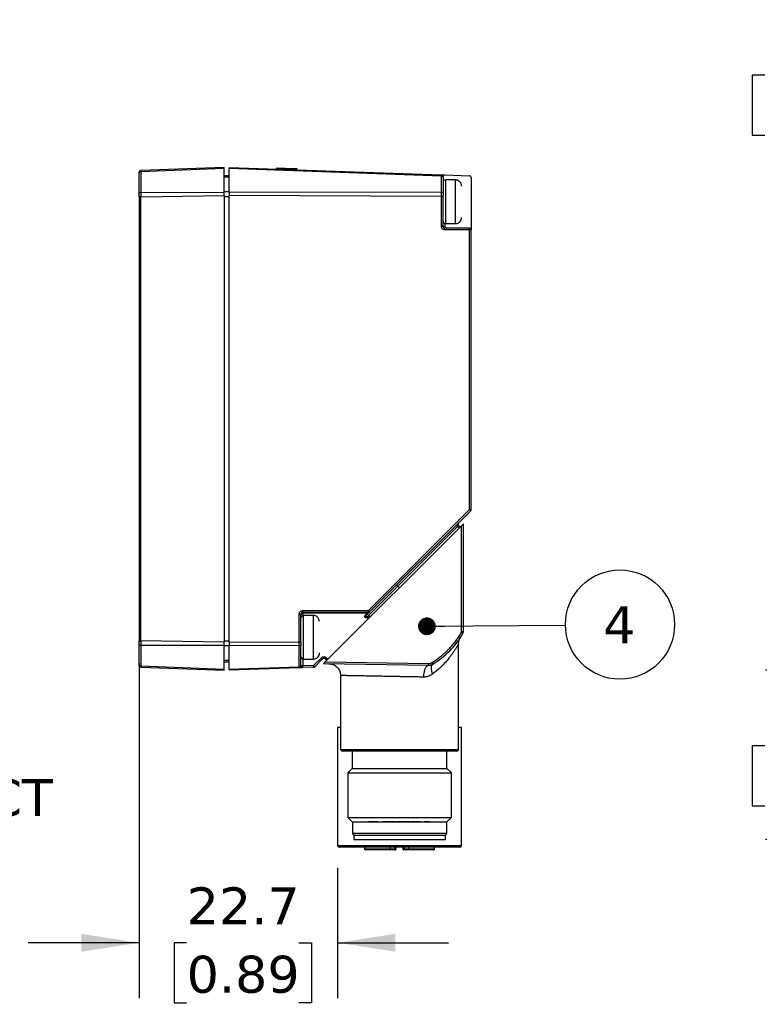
# Model space of a CAD drawing. Header units: millimetres. Extents: x 13 to 546, y 13 to 419.
# Tile 26 of 48: x 294 to 378, y 189 to 301. Entities that reach past the tile are written whole.
import ezdxf

# ---------------------------------------------------------------- set-up
doc = ezdxf.new("R2010")
doc.units = ezdxf.units.MM
doc.header["$LTSCALE"] = 2
doc.linetypes.add('SLD-Solid', pattern=[0])
doc.layers.add('DIMENSIONS', color=140, linetype='SLD-Solid', lineweight=25)
doc.layers.add('TEXT', color=140, linetype='SLD-Solid', lineweight=25)
doc.styles.add('SLDTEXTSTYLE0', font='VERDANA.TTF')
doc.styles.get("Standard").update_dxf_attribs({"font": 'VERDANA.TTF'})
doc.dimstyles.new('SLDDIMSTYLE2', dxfattribs={"dimtxt": 0.18, "dimasz": 2.032, "dimexe": 0, "dimexo": 0.0625, "dimgap": 0, "dimtad": 0, "dimtih": 1, "dimtoh": 1, "dimdec": 0, "dimrnd": 1e-09, "dimzin": 0, "dimdsep": 46, "dimtxsty": 'Standard', "dimblk1": 'DOT', "dimblk2": 'DOT', "dimsah": 1, "dimcen": 0.09, "dimadec": 0, "dimazin": 0, "dimtfac": 2.032, "dimtdec": 0, "dimtofl": 0, "dimtmove": 0, "dimatfit": 3, "dimldrblk": 'DOT', "dimfxl": 0, "dimfrac": 2, "dimtolj": 1, "dimtzin": 0, "dimarcsym": 0})
doc.dimstyles.new('SLDDIMSTYLE3', dxfattribs={"dimtxt": 4.316016, "dimasz": 6.604, "dimexe": 0, "dimexo": 0.0625, "dimgap": 1.079004, "dimtad": 0, "dimtih": 1, "dimtoh": 1, "dimrnd": 1e-09, "dimzin": 12, "dimdsep": 46, "dimtxsty": 'SLDTEXTSTYLE0', "dimsah": 1, "dimcen": 0.09, "dimadec": 0, "dimazin": 3, "dimtfac": 1, "dimtmove": 0, "dimatfit": 0, "dimfxl": 0, "dimfrac": 2, "dimtolj": 1, "dimtzin": 12, "dimarcsym": 0})

# ---------------------------------------------------------------- blocks, each defined once
blk = doc.blocks.new('SW_NOTE_0_9')
at = {"layer": 'TEXT', "color": 0, "char_height": 4.233, "attachment_point": 2, "style": 'SLDTEXTSTYLE0'}
for s, insert in [('M12', (10.26, 8.73)), ('QUICK', (10.13, 1.09)), ('DISCONNECT', (9.85, -6.55))]:
    blk.add_mtext(s, dxfattribs=dict(at, insert=insert))
blk = doc.blocks.new('_D_10')
at = {"layer": 'DIMENSIONS'}
for p, q in [((307.25, 227.56), (307.25, 189.22)), ((329.96, 204.16), (329.96, 189.22)), ((307.25, 195.57), (294.55, 195.57)), ((312.69, 195.57), (311.25, 195.57)), ((311.25, 195.57), (311.25, 188.71)), ((325.52, 195.57), (326.97, 195.57)), ((326.97, 195.57), (326.97, 188.71)), ((329.96, 195.57), (342.66, 195.57)), ((311.25, 188.71), (312.69, 188.71)), ((326.97, 188.71), (325.52, 188.71))]:
    blk.add_line(p, q, dxfattribs=at)
for points in [[(307.25, 195.57), (300.65, 196.59), (300.65, 194.55)], [(329.96, 195.57), (336.56, 194.55), (336.56, 196.59)]]:
    blk.add_solid(points, dxfattribs=at)
at = {"layer": 'DIMENSIONS', "char_height": 4.233, "attachment_point": 1, "style": 'SLDTEXTSTYLE0'}
for s, insert in [('22.7', (312.69, 201.91)), ('0.89', (312.69, 194.09))]:
    blk.add_mtext(s, dxfattribs=dict(at, insert=insert))
blk = doc.blocks.new('SW_NOTE_0_22')
at = {"layer": 'TEXT', "color": 0}
blk.add_circle((6.25, 0.06), 6.25, dxfattribs=at)
at = {"layer": 'TEXT', "color": 0, "insert": (6.17, 2.16), "char_height": 4.23, "attachment_point": 2, "style": 'SLDTEXTSTYLE0'}
blk.add_mtext('4', dxfattribs=at)
blk = doc.blocks.new('_Dot')
at = {"color": 0, "linetype": 'ByBlock', "lineweight": -2}
blk.add_line((-0.5, 0), (-1, 0), dxfattribs=at)
at = {"color": 0, "linetype": 'ByBlock', "const_width": 0.5}
blk.add_lwpolyline([(-0.25, 0, 1), (0.25, 0, 1)], format="xyb", close=True, dxfattribs=at)
blk = doc.blocks.new('_D_12')
at = {"layer": 'DIMENSIONS'}
for p, q in [((411.1, 283.61), (411.1, 297.15)), ((415.84, 261.64), (415.84, 297.15)), ((378.88, 294.84), (377.43, 294.84)), ((377.43, 294.84), (377.43, 287.98)), ((391.7, 294.84), (393.15, 294.84)), ((393.15, 294.84), (393.15, 287.98)), ((411.1, 290.8), (395.57, 290.8)), ((415.84, 290.8), (428.54, 290.8)), ((377.43, 287.98), (378.88, 287.98)), ((393.15, 287.98), (391.7, 287.98))]:
    blk.add_line(p, q, dxfattribs=at)
for points in [[(411.1, 290.8), (404.5, 291.82), (404.5, 289.79)], [(415.84, 290.8), (422.45, 289.79), (422.45, 291.82)]]:
    blk.add_solid(points, dxfattribs=at)
at = {"layer": 'DIMENSIONS', "char_height": 4.233, "attachment_point": 1, "style": 'SLDTEXTSTYLE0'}
for s, insert in [('4.7', (380.67, 301.18)), ('0.19', (378.88, 293.36)), ('(2X)', (379, 285.53))]:
    blk.add_mtext(s, dxfattribs=dict(at, insert=insert))
blk = doc.blocks.new('_D_14')
at = {"layer": 'DIMENSIONS'}
for p, q in [((385.29, 226.76), (385.29, 239.46)), ((411.77, 226.76), (378.94, 226.76)), ((378.88, 218.09), (377.43, 218.09)), ((377.43, 218.09), (377.43, 211.23)), ((391.7, 218.09), (393.15, 218.09)), ((393.15, 218.09), (393.15, 211.23)), ((377.43, 211.23), (378.88, 211.23)), ((393.15, 211.23), (391.7, 211.23)), ((416.65, 207.4), (378.94, 207.4)), ((385.29, 207.4), (385.29, 194.7))]:
    blk.add_line(p, q, dxfattribs=at)
for points in [[(385.29, 226.76), (386.31, 233.37), (384.27, 233.37)], [(385.29, 207.4), (384.27, 200.8), (386.31, 200.8)]]:
    blk.add_solid(points, dxfattribs=at)
at = {"layer": 'DIMENSIONS', "char_height": 4.233, "attachment_point": 1, "style": 'SLDTEXTSTYLE0'}
for s, insert in [('19.4', (378.88, 224.43)), ('0.76', (378.88, 216.6))]:
    blk.add_mtext(s, dxfattribs=dict(at, insert=insert))

msp = doc.modelspace()

# ---------------------------------------------------------------- linework, layer by layer
for p, q in [((316.967772, 284.167949), (307.445319, 283.783022)), ((316.967772, 284.270721), (307.445428, 283.921393)), ((316.967772, 284.167949), (316.967772, 284.270721)), ((317.568972, 284.270721), (341.842101, 283.44286)), ((317.568972, 284.270721), (317.568972, 284.167949)), ((341.841315, 283.279042), (317.568972, 284.167949)), ((322.963035, 284.1718), (322.960138, 284.086849)), ((322.967976, 284.171631), (322.965079, 284.086681)), ((323.355298, 284.198445), (323.354682, 284.198462)), ((323.359099, 284.198315), (323.358512, 284.198332)), ((323.365159, 284.198108), (323.365184, 284.198108)), ((324.930076, 284.144735), (324.932736, 284.144645)), ((324.932562, 284.14465), (324.932591, 284.144649)), ((325.229308, 284.13453), (325.229179, 284.134534)), ((325.231274, 284.00939), (325.234171, 284.094341)), ((325.316049, 284.006499), (325.318946, 284.091449)), ((325.316305, 284.00649), (325.319202, 284.09144)), ((326.74565, 283.957741), (326.752208, 283.957517)), ((317.568972, 283.325983), (316.967772, 283.325983)), ((317.568972, 283.153513), (316.967772, 283.153513)), ((342.24209, 283.429218), (345.07579, 283.332572)), ((343.455272, 282.844968), (342.335272, 282.844968)), ((342.335272, 277.844968), (342.335272, 282.844968)), ((343.455272, 277.844968), (343.455272, 282.844968)), ((345.268972, 283.132688), (345.268972, 279.568799)), ((307.252772, 280.9056), (307.252772, 230.103016)), ((307.445315, 281.411564), (316.967772, 281.461807)), ((307.445469, 280.906001), (316.967772, 281.069668)), ((307.445469, 230.102615), (307.445469, 280.906001)), ((317.568972, 281.505107), (316.967772, 281.505107)), ((316.967772, 281.069668), (316.967772, 281.461807)), ((316.967772, 281.069668), (316.967772, 229.96463)), ((316.967772, 280.941145), (317.568972, 280.941145)), ((317.568972, 281.461807), (341.841307, 281.499749)), ((317.568972, 281.461807), (317.568972, 281.069668)), ((317.568972, 229.96463), (317.568972, 281.069668)), ((341.842172, 280.957045), (317.568972, 281.069668)), ((341.842158, 277.542972), (341.842172, 280.957045)), ((342.035272, 277.542972), (342.035272, 280.95467)), ((342.235272, 277.862125), (342.235272, 277.410751)), ((342.235272, 277.410751), (342.235272, 277.342972)), ((345.068972, 277.342972), (342.235272, 277.342972)), ((345.075855, 277.142972), (342.242155, 277.142972)), ((342.335272, 277.844968), (343.455272, 277.844968)), ((345.075855, 245.1466), (345.075855, 277.142972)), ((345.268972, 245.1466), (345.268972, 277.142972)), ((333.500588, 233.571333), (345.075855, 245.1466)), ((333.635127, 233.429912), (345.210394, 245.005179)), ((345.075855, 245.1466), (345.268972, 245.1466)), ((343.809153, 243.328511), (343.809153, 243.603874)), ((343.809178, 243.328582), (343.809178, 243.603963)), ((344.005354, 243.130999), (343.812205, 243.324148)), ((344.359178, 243.484282), (344.159178, 243.284587)), ((344.359178, 231.193326), (344.359178, 243.484282)), ((344.159178, 243.284587), (328.553066, 227.702313)), ((343.674843, 243.186785), (336.871334, 236.383276)), ((343.674843, 243.186785), (343.867887, 242.993741)), ((344.159178, 231.193326), (344.159178, 243.284587)), ((336.871334, 236.383276), (333.377108, 232.88905)), ((336.871334, 236.383276), (336.729913, 236.524698)), ((337.059178, 236.195432), (336.871334, 236.383276)), ((325.968972, 233.371333), (333.493705, 233.371333)), ((325.968972, 233.301097), (325.968972, 233.371333)), ((333.493705, 233.371333), (325.968972, 233.371333)), ((333.388283, 233.301052), (325.968972, 233.301097)), ((325.968972, 233.301097), (325.968972, 233.00591)), ((325.975855, 233.571333), (333.500588, 233.571333)), ((325.575885, 230.001786), (325.575855, 233.171333)), ((325.575855, 233.171333), (325.768972, 233.171333)), ((325.768972, 230.018366), (325.768972, 233.171333)), ((327.188972, 233.023067), (326.068972, 233.023067)), ((326.068972, 228.023067), (326.068972, 233.023067)), ((327.188972, 228.023067), (327.188972, 233.023067)), ((333.75367, 232.894974), (333.377108, 232.88905)), ((333.380601, 232.742947), (333.604852, 232.746382)), ((344.290402, 230.940253), (344.117912, 231.041482)), ((344.159178, 231.193326), (344.359178, 231.193326)), ((316.967772, 229.96463), (307.445469, 230.102615)), ((317.568972, 230.093172), (316.967772, 230.093172)), ((316.967772, 229.572485), (316.967772, 229.96463)), ((317.568972, 229.96463), (325.575885, 230.001786)), ((317.568972, 229.96463), (317.568972, 229.572485)), ((316.967772, 229.572485), (307.445591, 229.59563)), ((317.568972, 229.52921), (316.967772, 229.52921)), ((325.575458, 229.559977), (317.568972, 229.572485)), ((343.809153, 217.701459), (343.809153, 229.78626)), ((343.809178, 220.193859), (343.809178, 229.785752)), ((317.568972, 227.880804), (316.967772, 227.880804)), ((316.967772, 227.708334), (317.568972, 227.708334)), ((325.968972, 228.040224), (325.968972, 227.250188)), ((326.068972, 228.023067), (327.188972, 228.023067)), ((328.103911, 228.181539), (327.21506, 227.292688)), ((328.245332, 228.040118), (327.356481, 227.151266)), ((328.245332, 228.040118), (328.103911, 228.181539)), ((328.553066, 227.702313), (328.355819, 227.505367)), ((328.528175, 228.040118), (328.669596, 228.181539)), ((328.528175, 228.040118), (328.709642, 227.85865)), ((328.553066, 227.702313), (340.383146, 227.517651)), ((328.851172, 227.999964), (328.669596, 228.181539)), ((340.766861, 227.633895), (340.870962, 227.463123)), ((307.44544, 227.112924), (316.967772, 226.763573)), ((307.445589, 227.251791), (316.967772, 226.866349)), ((316.967772, 226.763573), (316.967772, 226.866349)), ((317.568972, 226.866349), (325.575442, 227.159569)), ((325.575828, 227.036662), (317.568972, 226.763573)), ((317.568972, 226.866349), (317.568972, 226.763573)), ((327.21506, 227.292688), (325.968972, 227.250188)), ((325.97579, 227.050304), (325.968972, 227.250188)), ((327.221877, 227.092804), (325.97579, 227.050304)), ((327.221877, 227.092804), (327.21506, 227.292688)), ((327.356481, 227.151266), (327.21506, 227.292688)), ((328.355819, 227.505367), (340.385358, 227.317592)), ((330.309178, 226.145785), (330.309178, 220.193859)), ((330.309203, 226.145784), (330.309203, 217.701459)), ((329.959178, 220.193859), (329.959178, 206.697059)), ((330.309178, 220.193859), (329.959178, 220.193859)), ((344.159178, 220.193859), (343.809178, 220.193859)), ((344.159178, 206.697059), (344.159178, 220.193859)), ((330.309203, 217.701459), (343.809153, 217.701459)), ((331.634178, 217.501459), (331.634178, 215.501459)), ((342.484178, 215.501459), (342.484178, 217.501459)), ((331.634178, 215.501459), (331.134178, 215.001459)), ((331.634178, 215.501459), (342.484178, 215.501459)), ((342.984178, 215.001459), (342.484178, 215.501459)), ((331.134178, 215.001459), (331.134178, 209.901459)), ((331.134178, 215.001459), (342.984178, 215.001459)), ((342.984178, 209.901459), (342.984178, 215.001459)), ((331.134178, 209.901459), (331.634178, 209.401459)), ((331.134178, 209.901459), (342.984178, 209.901459)), ((342.484178, 209.401459), (342.984178, 209.901459)), ((331.634178, 209.401459), (342.484178, 209.401459)), ((331.659178, 209.401459), (331.659178, 208.101459)), ((342.459178, 208.101459), (342.459178, 209.401459)), ((331.659178, 208.101459), (342.459178, 208.101459)), ((331.809178, 207.901459), (331.809178, 207.401459)), ((331.809178, 207.901459), (342.309178, 207.901459)), ((331.809178, 207.401459), (342.309178, 207.401459)), ((342.309178, 207.401459), (342.309178, 207.901459)), ((329.959178, 206.697059), (344.159178, 206.697059)), ((333.050854, 206.497059), (333.050854, 206.301059)), ((333.050854, 206.301059), (333.063383, 206.301059)), ((333.063383, 206.497059), (333.063383, 206.301059)), ((333.063383, 206.301059), (336.034849, 206.301059)), ((336.034849, 206.301059), (336.036375, 206.497059)), ((336.034849, 206.301059), (336.134178, 206.301059)), ((336.134178, 206.301059), (336.534178, 206.301059)), ((336.134178, 206.301059), (336.134178, 206.201059)), ((336.530672, 206.201059), (336.434178, 206.201059)), ((336.534178, 206.301059), (336.534178, 206.497059)), ((336.534178, 206.301059), (336.679178, 206.301059)), ((336.679178, 206.301059), (336.679178, 206.497059)), ((337.439178, 206.497059), (337.439178, 206.301059)), ((337.584178, 206.301059), (337.439178, 206.301059)), ((337.684178, 206.201059), (337.539178, 206.201059)), ((337.584178, 206.497059), (337.584178, 206.301059)), ((337.584178, 206.301059), (338.083507, 206.301059)), ((338.024898, 206.201059), (337.984178, 206.201059)), ((338.083507, 206.497059), (338.083507, 206.301059)), ((338.083507, 206.301059), (341.054973, 206.301059)), ((341.054973, 206.301059), (341.054973, 206.497059)), ((341.054973, 206.301059), (341.067502, 206.301059)), ((341.067502, 206.301059), (341.067502, 206.497059))]:
    msp.add_line(p, q)
at = {"flags": 128}
for points in [[(341.842158, 277.542972), (341.880182, 277.542972), (341.916555, 277.542972), (341.949939, 277.542972), (341.979108, 277.542972), (342.002987, 277.542972), (342.0207, 277.542972), (342.031596, 277.542972), (342.035272, 277.542972)], [(345.268972, 277.142972), (345.265296, 277.142972), (345.2544, 277.142972), (345.236687, 277.142972), (345.212807, 277.142972), (345.183638, 277.142972), (345.150253, 277.142972), (345.11388, 277.142972), (345.075855, 277.142972)], [(340.870962, 227.463123), (340.788814, 227.392963), (340.726604, 227.295301), (340.685913, 227.172619), (340.667775, 227.028031), (340.67265, 226.865213), (340.700415, 226.688301), (340.750364, 226.501788), (340.821229, 226.310413)]]:
    msp.add_lwpolyline(points, dxfattribs=at)
for centre, radius, start, end in [((323.003012, 284.170437), 0.04, 88.04655512, 178.10147142), ((323.007934, 284.170269), 0.04, 88.05089926, 178.25040688), ((325.1942, 284.095704), 0.04, 358.2621878, 88.04130793), ((325.228282, 284.094548), 0.039993, 8.55134696, 87.91383064), ((325.25378, 284.093727), 0.039945, 53.77980787, 83.70641216), ((325.279006, 284.092811), 0.04, 358.41899819, 88.03425519), ((325.279227, 284.092804), 0.04, 358.47987995, 88.06464168), ((342.335272, 282.544968), 0.3, 90, 180), ((345.068972, 283.132688), 0.2, 359.99999971, 88.04662273), ((342.335272, 278.144968), 0.3, 180, 270), ((342.219754, 277.595527), 0.185426, 185.78369767, 274.80058922), ((340.784083, 277.192913), 1.458927, 358.03831463, 5.90364935), ((343.617784, 277.192913), 1.458927, 358.0383147, 5.90364972), ((345.068972, 277.142972), 0.2, 0.00001631, 90), ((343.702064, 243.704963), 1.991387, 40.76211302, 46.38044195), ((345.068972, 245.1466), 0.2, 315, 0), ((345.073285, 244.655895), 2.028281, 220.757998, 226.41170274), ((325.952964, 233.116778), 0.185013, 85.03614002, 173.97619375), ((324.517783, 233.521393), 1.458927, 354.09635064, 1.96168538), ((332.042538, 233.521392), 1.458905, 354.0962776, 1.96172902), ((333.493705, 233.571333), 0.2, 269.99998528, 314.99996173), ((332.126869, 232.129767), 1.991285, 40.76193063, 46.38054595), ((326.068972, 232.723067), 0.3, 90, 180), ((333.204736, 233.185272), 0.131946, 244.19562735, 309.53203664), ((341.350481, 233.006619), 7.97424, 180.8447766, 181.89485948), ((335.665927, 236.001719), 10, 301.36602982, 329.59250632), ((343.859178, 231.193326), 0.5, 329.59250632, 0), ((326.068972, 228.323067), 0.3, 180, 270), ((328.386754, 227.898696), 0.2, 45, 135), ((327.21506, 227.292688), 0.2, 271.95342333, 315), ((340.350458, 228.316983), 1, 272, 301.36602982), ((330.509203, 217.701459), 0.2, 180, 270), ((343.609153, 217.701459), 0.2, 270, 0), ((331.859178, 208.101459), 0.2, 180, 270), ((342.259178, 208.101459), 0.2, 270, 0), ((330.159178, 206.697059), 0.2, 180, 270), ((333.161843, 206.299517), 0.098471, 179.10298071, 269.07397282), ((336.154149, 206.2776), 0.121584, 168.8756276, 219.01583017), ((336.434178, 206.301059), 0.1, 270, 0), ((336.579178, 206.301059), 0.1, 270, 360), ((337.684178, 206.301059), 0.1, 180, 270), ((337.964207, 206.2776), 0.121584, 320.98416983, 11.1243724), ((340.956514, 206.299517), 0.098471, 270.92602718, 0.89701929), ((340.967502, 206.301059), 0.1, 270, 360), ((343.959178, 206.697059), 0.2, 270, 0)]:
    msp.add_arc(centre, radius, start, end)
for points, knots in [([(307.445427, 283.92139), (307.399192, 283.919689), (307.346116, 283.899059), (307.271443, 283.821593), (307.252774, 283.767795), (307.252772, 283.721528)], [0, 0, 0, 0, 0.5, 0.5, 1, 1, 1, 1]), ([(316.967772, 281.461807), (316.967772, 282.01766), (316.967772, 282.541049), (316.967772, 283.460086), (316.967772, 283.855105), (316.967772, 284.167949)], [0, 0, 0, 0, 0.5, 0.5, 1, 1, 1, 1]), ([(317.568972, 281.461807), (317.568972, 282.01766), (317.568972, 282.541049), (317.568972, 283.460086), (317.568972, 283.855105), (317.568972, 284.167949)], [0, 0, 0, 0, 0.5, 0.5, 1, 1, 1, 1]), ([(324.154924, 284.131149), (324.138159, 284.131721), (324.101981, 284.132955), (324.053269, 284.134616), (324.006914, 284.136197), (323.965605, 284.137606), (323.923599, 284.139039), (323.871102, 284.140829), (323.809134, 284.142943), (323.734148, 284.1455), (323.621893, 284.149329), (323.434409, 284.155723), (323.257671, 284.161751), (323.132539, 284.166019), (323.093108, 284.167364), (323.065577, 284.168303), (323.040856, 284.169146), (323.021194, 284.169816), (323.002171, 284.170465), (322.983856, 284.17109), (322.967802, 284.171637), (322.965864, 284.171704), (322.974552, 284.171407)], [0.02371419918, 0.02371419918, 0.02371419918, 0.02371419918, 0.0312134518, 0.04136702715, 0.04972662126, 0.05823068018, 0.0683313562, 0.0797380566, 0.0972584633, 0.11695493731, 0.1409458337, 0.19522429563, 0.27979086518, 0.2953718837, 0.30456653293, 0.31422436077, 0.31968605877, 0.32509515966, 0.33117946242, 0.34133277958, 0.34910333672, 0.35979109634, 0.35979109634, 0.35979109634, 0.35979109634]), ([(324.154924, 284.131149), (324.155297, 284.142071), (324.156784, 284.152026), (324.16094, 284.166429), (324.163608, 284.170876), (324.166342, 284.170783)], [0, 0, 0, 0, 0.5, 0.5, 1, 1, 1, 1]), ([(324.186697, 284.130066), (324.18452, 284.13014), (324.179187, 284.130322), (324.169114, 284.130665), (324.160576, 284.130957), (324.15577, 284.131121), (324.154924, 284.131149)], [0.3597910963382, 0.3597910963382, 0.3597910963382, 0.3597910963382, 0.3609480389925, 0.3625201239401, 0.364282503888, 0.3646607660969, 0.3646607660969, 0.3646607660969, 0.3646607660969]), ([(324.166342, 284.170783), (324.172243, 284.170582), (324.177518, 284.16587), (324.184932, 284.15108), (324.18707, 284.141001), (324.186697, 284.130066)], [0, 0, 0, 0, 0.5, 0.5, 1, 1, 1, 1]), ([(324.166342, 284.170783), (324.201516, 284.169584), (324.229882, 284.168616), (324.284707, 284.166746), (324.310128, 284.165879), (324.383678, 284.163371), (324.429891, 284.161795), (324.564952, 284.157188), (324.651544, 284.154235), (324.825246, 284.148311), (324.91213, 284.145347), (325.041954, 284.14092), (325.087279, 284.139374), (325.14219, 284.137501), (325.158706, 284.136938), (325.185002, 284.136041), (325.195186, 284.135693), (325.195554, 284.135681)], [0, 0, 0, 0, 0.0625, 0.0625, 0.125, 0.125, 0.25, 0.25, 0.5, 0.5, 0.75, 0.75, 0.875, 0.875, 0.9375, 0.9375, 1, 1, 1, 1]), ([(325.233112, 284.094377), (325.232863, 284.094385), (325.232022, 284.094414), (325.188964, 284.095882), (324.991726, 284.102609), (324.691787, 284.112839), (324.443839, 284.121296), (324.261024, 284.127531), (324.211585, 284.129217), (324.186697, 284.130066)], [0, 0, 0, 0, 0.0193935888, 0.0655498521, 0.237841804, 0.5783807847, 0.9065519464, 0.9529585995, 1, 1, 1, 1]), ([(325.31749, 284.091499), (325.317775, 284.091489), (325.319696, 284.091424), (325.305722, 284.0919), (325.288214, 284.092497), (325.282771, 284.092683)], [0, 0, 0, 0, 0.1072146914, 0.7223951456, 1, 1, 1, 1]), ([(307.445325, 283.783022), (307.399103, 283.781506), (307.346055, 283.763695), (307.271429, 283.696932), (307.252772, 283.650593), (307.252772, 283.610734)], [0, 0, 0, 0, 0.5, 0.5, 1, 1, 1, 1]), ([(307.252772, 281.310409), (307.252772, 281.783669), (307.252772, 282.219195), (307.252772, 282.99632), (307.252772, 283.330884), (307.252772, 283.610734)], [0, 0, 0, 0, 0.5, 0.5, 1, 1, 1, 1]), ([(307.445325, 283.783022), (307.445324, 283.49441), (307.445315, 283.149832), (307.445313, 282.348299), (307.445319, 281.899702), (307.445318, 281.411564)], [0, 0, 0, 0, 0.5, 0.5, 1, 1, 1, 1]), ([(341.841307, 281.499749), (341.841331, 281.569427), (341.84138, 281.709033), (341.841563, 281.911246), (341.841734, 282.10804), (341.841859, 282.29835), (341.841904, 282.481803), (341.84186, 282.657863), (341.841737, 282.826154), (341.841568, 282.986066), (341.841387, 283.138029), (341.841339, 283.232094), (341.841315, 283.279042)], [0, 0, 0, 0, 0.0994604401, 0.1992785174, 0.2993663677, 0.3996349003, 0.4999942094, 0.6003539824, 0.7006239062, 0.8007140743, 0.9005353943, 1, 1, 1, 1]), ([(342.035272, 283.111063), (342.035272, 283.150011), (342.016454, 283.195341), (341.941177, 283.260494), (341.887718, 283.27773), (341.841315, 283.279042)], [0, 0, 0, 0, 0.5, 0.5, 1, 1, 1, 1]), ([(341.84209, 283.442861), (341.842963, 283.442831), (341.844693, 283.442772), (341.85941, 283.44227), (341.883038, 283.441464), (341.9166, 283.440319), (341.959566, 283.438854), (342.019295, 283.436817), (342.089158, 283.434434), (342.165513, 283.43183), (342.21591, 283.430111), (342.24209, 283.429218)], [0, 0, 0, 0, 0.0990396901, 0.196108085, 0.2936756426, 0.3941760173, 0.4998404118, 0.6198084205, 0.7597745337, 0.8752114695, 1, 1, 1, 1]), ([(341.842101, 283.44286), (341.893293, 283.441111), (341.943493, 283.418795), (342.014684, 283.34513), (342.035273, 283.294197), (342.035272, 283.242975)], [0, 0, 0, 0, 0.5, 0.5, 1, 1, 1, 1]), ([(344.155272, 282.135068), (344.144159, 282.235037), (344.120996, 282.4434), (343.932131, 282.682165), (343.694923, 282.821551), (343.53305, 282.837368), (343.455272, 282.844968)], [0, 0, 0, 0, 0.2695105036, 0.5617364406, 0.7894224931, 1, 1, 1, 1]), ([(307.445307, 281.411562), (307.399087, 281.410555), (307.346046, 281.400037), (307.271429, 281.360867), (307.252774, 281.333741), (307.252772, 281.310409)], [0, 0, 0, 0, 0.5, 0.5, 1, 1, 1, 1]), ([(307.445467, 280.906001), (307.394359, 280.905934), (307.344288, 280.905867), (307.273295, 280.905734), (307.252772, 280.905667), (307.252772, 280.9056)], [0, 0, 0, 0, 0.5, 0.5, 1, 1, 1, 1]), ([(341.841307, 281.499749), (341.887711, 281.499183), (341.941172, 281.488135), (342.016453, 281.445825), (342.035272, 281.416264), (342.035272, 281.3909)], [0, 0, 0, 0, 0.5, 0.5, 1, 1, 1, 1]), ([(342.035272, 280.95467), (342.035272, 280.955065), (342.014693, 280.955461), (341.943532, 280.956253), (341.893351, 280.956649), (341.842172, 280.957045)], [0, 0, 0, 0, 0.5, 0.5, 1, 1, 1, 1]), ([(345.268972, 279.568799), (345.268972, 279.544361), (345.268972, 279.496023), (345.268972, 279.424933), (345.268972, 279.356562), (345.268972, 279.290545), (345.268972, 279.249815), (345.268972, 279.229224)], [0, 0, 0, 0, 0.2029791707, 0.4014963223, 0.5985036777, 0.7970208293, 1, 1, 1, 1]), ([(343.455272, 277.844968), (343.555515, 277.857575), (343.764098, 277.883808), (344.000082, 278.076839), (344.135343, 278.315841), (344.14881, 278.477357), (344.155272, 278.554867)], [0, 0, 0, 0, 0.2706712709, 0.5632120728, 0.7903891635, 1, 1, 1, 1]), ([(345.268972, 279.229224), (345.268972, 279.151715), (345.268972, 278.996852), (345.268972, 278.772701), (345.268972, 278.55498), (345.268972, 278.344257), (345.268972, 278.095433), (345.268972, 277.816475), (345.268972, 277.515421), (345.268972, 277.334982), (345.268972, 277.244662)], [0, 0, 0, 0, 0.10011751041, 0.20003575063, 0.29989776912, 0.39984685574, 0.50002592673, 0.66675185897, 0.83318855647, 1, 1, 1, 1]), ([(342.242155, 277.142972), (342.221411, 277.143845), (342.180338, 277.145575), (342.120301, 277.160291), (342.063009, 277.183918), (342.008825, 277.217479), (341.955479, 277.260443), (341.906755, 277.32017), (341.870121, 277.390034), (341.845481, 277.466392), (341.843294, 277.516792), (341.842158, 277.542972)], [0, 0, 0, 0, 0.0990972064, 0.1962165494, 0.2938246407, 0.3943521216, 0.5000283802, 0.6199833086, 0.7599032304, 0.8752873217, 1, 1, 1, 1]), ([(342.035272, 277.542972), (342.035272, 277.490465), (342.056827, 277.438574), (342.130875, 277.364526), (342.182765, 277.342972), (342.235272, 277.342972)], [0, 0, 0, 0, 0.5, 0.5, 1, 1, 1, 1]), ([(345.268972, 277.244662), (345.268972, 277.231945), (345.268972, 277.206781), (345.268972, 277.178387), (345.268972, 277.157918), (345.268972, 277.145268), (345.268972, 277.143743), (345.268972, 277.142972)], [0, 0, 0, 0, 0.2028668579, 0.4014396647, 0.5985603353, 0.7971331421, 1, 1, 1, 1]), ([(343.812205, 243.606991), (343.807278, 243.601734), (343.790372, 243.583698), (343.770514, 243.550396), (343.757201, 243.509155), (343.75087, 243.456475), (343.761205, 243.388923), (343.795993, 243.344736), (343.812203, 243.324146)], [0, 0, 0, 0, 0.0731178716, 0.2508953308, 0.389555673, 0.5016988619, 0.767810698, 1, 1, 1, 1]), ([(325.575855, 233.171333), (325.576729, 233.192077), (325.578459, 233.233153), (325.593176, 233.293191), (325.616803, 233.350483), (325.650366, 233.404667), (325.693332, 233.458016), (325.753061, 233.506739), (325.822923, 233.543369), (325.899278, 233.568008), (325.949676, 233.570196), (325.975855, 233.571333)], [0, 0, 0, 0, 0.0990391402, 0.1961070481, 0.2936742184, 0.3941743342, 0.4998386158, 0.6198067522, 0.7597733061, 0.8752107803, 1, 1, 1, 1]), ([(325.968972, 233.371333), (325.916465, 233.371333), (325.864575, 233.349779), (325.790527, 233.275731), (325.768972, 233.22384), (325.768972, 233.171333)], [0, 0, 0, 0, 0.5, 0.5, 1, 1, 1, 1]), ([(333.529658, 233.324443), (333.490531, 233.285316), (333.411897, 233.206682), (333.329911, 233.124697), (333.288721, 233.083506)], [0, 0, 0, 0, 0.4975909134, 1, 1, 1, 1]), ([(333.529658, 233.324444), (333.514223, 233.309009), (333.492683, 233.297875), (333.442805, 233.289621), (333.41477, 233.292552), (333.388283, 233.301052)], [0, 0, 0, 0, 0.5, 0.5, 1, 1, 1, 1]), ([(333.635127, 233.429912), (333.634547, 233.429332), (333.633383, 233.428168), (333.624002, 233.418787), (333.606497, 233.401283), (333.576749, 233.371534), (333.545645, 233.34043), (333.529658, 233.324443)], [0, 0, 0, 0, 0.157219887, 0.3158369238, 0.4788632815, 0.7321507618, 1, 1, 1, 1]), ([(327.888972, 232.313168), (327.877859, 232.413136), (327.854696, 232.621499), (327.665831, 232.860264), (327.428623, 232.99965), (327.26675, 233.015467), (327.188972, 233.023067)], [0, 0, 0, 0, 0.2695105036, 0.5617364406, 0.7894224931, 1, 1, 1, 1]), ([(333.380601, 232.742947), (333.317668, 232.741982), (333.254471, 232.746874), (333.139749, 232.780943), (333.093194, 232.812182), (333.053503, 232.886403), (333.057374, 232.92699), (333.088428, 233.001041), (333.11473, 233.03478), (333.1473, 233.066483)], [0, 0, 0, 0, 0.25, 0.25, 0.5, 0.5, 0.75, 0.75, 1, 1, 1, 1]), ([(333.288721, 233.083506), (333.255824, 233.050609), (333.227024, 233.017629), (333.183908, 232.952002), (333.170148, 232.91933), (333.180074, 232.871285), (333.206644, 232.858531), (333.283576, 232.860601), (333.329765, 232.87261), (333.377108, 232.88905)], [0, 0, 0, 0, 0.25, 0.25, 0.5, 0.5, 0.75, 0.75, 1, 1, 1, 1]), ([(340.766861, 227.633895), (340.85245, 227.687108), (341.023418, 227.793402), (341.273289, 227.962567), (341.517814, 228.138536), (341.756556, 228.322023), (341.989631, 228.512837), (342.217007, 228.711027), (342.438694, 228.916583), (342.725772, 229.199569), (343.067856, 229.568855), (343.44893, 230.036282), (343.802841, 230.525541), (344.012728, 230.869238), (344.117912, 231.041482)], [0, 0, 0, 0, 0.0626247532, 0.1250961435, 0.1874733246, 0.2498157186, 0.3121828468, 0.3746341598, 0.4372288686, 0.5000257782, 0.6251110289, 0.7498162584, 0.8746200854, 1, 1, 1, 1]), ([(344.117912, 231.041482), (344.126146, 231.057263), (344.142483, 231.088573), (344.156534, 231.140277), (344.158292, 231.175548), (344.159178, 231.193326)], [0, 0, 0, 0, 0.3351227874, 0.6648772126, 1, 1, 1, 1]), ([(307.252772, 230.103016), (307.252772, 230.102949), (307.273295, 230.102882), (307.344289, 230.102748), (307.39436, 230.102681), (307.445469, 230.102615)], [0, 0, 0, 0, 0.5, 0.5, 1, 1, 1, 1]), ([(325.575885, 230.001786), (325.58947, 230.001917), (325.618018, 230.002192), (325.660509, 230.003725), (325.701802, 230.006054), (325.737332, 230.009296), (325.763614, 230.013381), (325.767145, 230.016666), (325.768972, 230.018366)], [0, 0, 0, 0, 0.1329339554, 0.2793365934, 0.4392337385, 0.6126401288, 0.7995622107, 1, 1, 1, 1]), ([(325.768972, 230.018366), (325.768972, 229.976346), (325.768972, 229.892376), (325.768972, 229.768579), (325.768972, 229.688309), (325.768972, 229.648114)], [0, 0, 0, 0, 0.3333561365, 0.666175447, 1, 1, 1, 1]), ([(343.809153, 229.780693), (343.818944, 229.912081), (343.838526, 230.174858), (343.966176, 230.405376), (344.030001, 230.520636)], [0, 0, 0, 0, 0.4999984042, 1, 1, 1, 1]), ([(343.809178, 229.780731), (343.818969, 229.912118), (343.838551, 230.174894), (343.966199, 230.405411), (344.030023, 230.520669)], [0, 0, 0, 0, 0.4999984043, 1, 1, 1, 1]), ([(307.445598, 229.59563), (307.39934, 229.596419), (307.346213, 229.606856), (307.271461, 229.646201), (307.252772, 229.673559), (307.252772, 229.697075)], [0, 0, 0, 0, 0.5, 0.5, 1, 1, 1, 1]), ([(307.252772, 227.423987), (307.252772, 227.700617), (307.252772, 228.03443), (307.252772, 228.802799), (307.252772, 229.229054), (307.252772, 229.697075)], [0, 0, 0, 0, 0.5, 0.5, 1, 1, 1, 1]), ([(307.445598, 229.59563), (307.445618, 229.112796), (307.44562, 228.67367), (307.445617, 227.881012), (307.445612, 227.537135), (307.445588, 227.251791)], [0, 0, 0, 0, 0.5, 0.5, 1, 1, 1, 1]), ([(316.967772, 226.866349), (316.967772, 227.179198), (316.967772, 227.574219), (316.967772, 228.493251), (316.967772, 229.016636), (316.967772, 229.572485)], [0, 0, 0, 0, 0.5, 0.5, 1, 1, 1, 1]), ([(317.568972, 226.866349), (317.568972, 227.179198), (317.568972, 227.574219), (317.568972, 228.493251), (317.568972, 229.016636), (317.568972, 229.572485)], [0, 0, 0, 0, 0.5, 0.5, 1, 1, 1, 1]), ([(325.575442, 227.159569), (325.575408, 227.204463), (325.575339, 227.294451), (325.575366, 227.440734), (325.575432, 227.595419), (325.575515, 227.759038), (325.575584, 227.931046), (325.575624, 228.111132), (325.575624, 228.298871), (325.575586, 228.493814), (325.575518, 228.695486), (325.575437, 228.90334), (325.575374, 229.116962), (325.575351, 229.335316), (325.575422, 229.485202), (325.575458, 229.559977)], [0, 0, 0, 0, 0.07623974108, 0.15282116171, 0.2296840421, 0.30676689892, 0.38400725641, 0.46134192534, 0.5387072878, 0.61603958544, 0.69327520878, 0.77035098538, 0.84720446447, 0.9237741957, 1, 1, 1, 1]), ([(325.768972, 229.648114), (325.767978, 229.64142), (325.766121, 229.628908), (325.753088, 229.612476), (325.73794, 229.600331), (325.724224, 229.592335), (325.698386, 229.57985), (325.65125, 229.564618), (325.600146, 229.561499), (325.575457, 229.559992)], [0, 0, 0, 0, 0.1483279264, 0.2772544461, 0.380829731, 0.4558228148, 0.5009442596, 0.7589066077, 1, 1, 1, 1]), ([(325.768972, 227.339725), (325.768972, 227.620113), (325.768972, 227.956717), (325.768972, 228.733625), (325.768972, 229.173876), (325.768972, 229.648114)], [0, 0, 0, 0, 0.5, 0.5, 1, 1, 1, 1]), ([(327.188972, 228.023067), (327.289215, 228.035674), (327.497798, 228.061907), (327.733782, 228.254938), (327.869043, 228.49394), (327.88251, 228.655456), (327.888972, 228.732967)], [0, 0, 0, 0, 0.2706712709, 0.5632120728, 0.7903891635, 1, 1, 1, 1]), ([(343.808793, 229.780029), (343.805953, 229.774674), (343.800103, 229.763643), (343.750875, 229.674921), (343.673593, 229.538115), (343.559996, 229.34496), (343.401358, 229.087869), (343.192402, 228.77198), (342.958447, 228.445346), (342.667575, 228.066855), (342.292809, 227.629118), (341.822348, 227.141676), (341.323252, 226.692612), (340.982263, 226.433011), (340.821229, 226.310413)], [0, 0, 0, 0, 0.0602355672, 0.1240737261, 0.184089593, 0.2492844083, 0.3298025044, 0.4125509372, 0.4992193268, 0.5707445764, 0.6801643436, 0.8049254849, 0.9078748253, 1, 1, 1, 1]), ([(328.103911, 228.181539), (328.178923, 228.256551), (328.28067, 228.298696), (328.492837, 228.298696), (328.594584, 228.256551), (328.669596, 228.181539)], [0, 0, 0, 0, 0.5, 0.5, 1, 1, 1, 1]), ([(340.383146, 227.517651), (340.410399, 227.519525), (340.464483, 227.523245), (340.544057, 227.538996), (340.621156, 227.562353), (340.696093, 227.59341), (340.743149, 227.62033), (340.766861, 227.633895)], [0, 0, 0, 0, 0.20209587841, 0.40105126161, 0.59894873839, 0.79790412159, 1, 1, 1, 1]), ([(307.445589, 227.251794), (307.399333, 227.253151), (307.346211, 227.270862), (307.271462, 227.337632), (307.252774, 227.384062), (307.252772, 227.423987)], [0, 0, 0, 0, 0.5, 0.5, 1, 1, 1, 1]), ([(307.445434, 227.112924), (307.394332, 227.1148), (307.344269, 227.13717), (307.273291, 227.210803), (307.252772, 227.261653), (307.252772, 227.312789)], [0, 0, 0, 0, 0.5, 0.5, 1, 1, 1, 1]), ([(325.575442, 227.15957), (325.5875, 227.160499), (325.612258, 227.162406), (325.648583, 227.173231), (325.683211, 227.190267), (325.716734, 227.21598), (325.756685, 227.263043), (325.764097, 227.309296), (325.768972, 227.339725)], [0, 0, 0, 0, 0.1180560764, 0.2423833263, 0.3711040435, 0.5018789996, 0.6723013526, 1, 1, 1, 1]), ([(325.97579, 227.050304), (325.955046, 227.049596), (325.913972, 227.048195), (325.853935, 227.046148), (325.796644, 227.044194), (325.74246, 227.042346), (325.689113, 227.040526), (325.640389, 227.038864), (325.603756, 227.037615), (325.579116, 227.036774), (325.576927, 227.0367), (325.57579, 227.036661)], [0, 0, 0, 0, 0.0990966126, 0.1962154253, 0.2938230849, 0.39435026, 0.5000263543, 0.6199811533, 0.7599016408, 0.8752828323, 1, 1, 1, 1]), ([(325.768972, 227.236545), (325.767929, 227.221024), (325.765894, 227.190763), (325.750334, 227.148853), (325.728137, 227.113121), (325.70063, 227.084368), (325.67011, 227.06272), (325.638329, 227.048008), (325.606799, 227.039091), (325.585893, 227.037452), (325.575828, 227.036662)], [0, 0, 0, 0, 0.1516899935, 0.2957437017, 0.4321639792, 0.5609552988, 0.6821240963, 0.7956792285, 0.9016325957, 1, 1, 1, 1]), ([(325.768972, 227.339725), (325.768972, 227.324932), (325.768972, 227.29539), (325.768972, 227.260887), (325.768972, 227.244663), (325.768972, 227.236545)], [0, 0, 0, 0, 0.3338149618, 0.6666431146, 1, 1, 1, 1]), ([(325.768972, 227.236545), (325.768972, 227.236545), (325.790527, 227.238015), (325.864575, 227.243066), (325.916465, 227.246606), (325.968972, 227.250188)], [0, 0, 0, 0, 0.5, 0.5, 1, 1, 1, 1]), ([(328.980261, 227.49562), (329.148245, 227.475298), (329.406523, 227.444053), (329.715794, 227.274001), (329.92817, 227.099755), (330.099083, 226.884687), (330.264291, 226.5728), (330.291504, 226.314065), (330.309203, 226.145784)], [0, 0, 0, 0, 0.2396708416, 0.3684978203, 0.4999994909, 0.6315012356, 0.7603284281, 1, 1, 1, 1]), ([(339.83587, 225.967336), (339.836243, 226.002158), (339.837345, 226.104811), (339.850883, 226.310294), (339.893766, 226.609536), (339.971349, 226.87764), (340.062334, 227.068204), (340.139741, 227.182215), (340.220449, 227.26037), (340.301029, 227.307222), (340.354509, 227.314103), (340.380409, 227.317435)], [0, 0, 0, 0, 0.0497320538, 0.1466096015, 0.2958237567, 0.499880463, 0.6083685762, 0.7136580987, 0.8145580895, 0.9101906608, 1, 1, 1, 1]), ([(340.385358, 227.317592), (340.385341, 227.318505), (340.385306, 227.320406), (340.385083, 227.336506), (340.384772, 227.364168), (340.384359, 227.404919), (340.383848, 227.457445), (340.383385, 227.497184), (340.383146, 227.517651)], [0, 0, 0, 0, 0.1380766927, 0.2876010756, 0.4485657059, 0.620961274, 0.80477684, 1, 1, 1, 1]), ([(339.83587, 225.967336), (339.758193, 225.968797), (339.590759, 225.971944), (339.31576, 225.977148), (338.99893, 225.983127), (338.638737, 225.989898), (338.234715, 225.997455), (337.786846, 226.005802), (337.295988, 226.014932), (336.59285, 226.02808), (335.736737, 226.044037), (334.810172, 226.061308), (334.042358, 226.075774), (333.419526, 226.08755), (332.898475, 226.097248), (332.442416, 226.105691), (332.028561, 226.113327), (331.658462, 226.120161), (331.333154, 226.126192), (331.053183, 226.131419), (330.818612, 226.135844), (330.629182, 226.139464), (330.483898, 226.142285), (330.38271, 226.144287), (330.320572, 226.145546), (330.312972, 226.145705), (330.309203, 226.145784)], [0, 0, 0, 0, 0.0189013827, 0.0407426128, 0.0655235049, 0.0932438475, 0.1239034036, 0.1575019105, 0.1940390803, 0.2335145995, 0.3141096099, 0.3853889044, 0.4473463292, 0.4999765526, 0.5451603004, 0.5897047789, 0.6336100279, 0.6768760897, 0.7195030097, 0.7614908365, 0.8028396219, 0.8435494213, 0.8836202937, 0.9230523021, 0.9618455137, 1, 1, 1, 1]), ([(340.821229, 226.310413), (340.784993, 226.284977), (340.713025, 226.234459), (340.599438, 226.16893), (340.482786, 226.1118), (340.346964, 226.057362), (340.191217, 226.010723), (340.015214, 225.976715), (339.895412, 225.97045), (339.83587, 225.967336)], [0, 0, 0, 0, 0.1266213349, 0.2514827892, 0.3750384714, 0.4977569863, 0.6681628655, 0.8350739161, 1, 1, 1, 1]), ([(343.609153, 217.501459), (343.609153, 217.501459), (342.919034, 217.501459), (340.462386, 217.501459), (338.79629, 217.501459), (335.322066, 217.501459), (333.65597, 217.501459), (331.199322, 217.501459), (330.509203, 217.501459), (330.509203, 217.501459)], [0, 0, 0, 0, 0.25, 0.25, 0.5, 0.5, 0.75, 0.75, 1, 1, 1, 1]), ([(334.110367, 209.401459), (334.110367, 209.401459), (334.078035, 209.401459), (333.966963, 209.401459), (333.888907, 209.401459), (333.731827, 209.401459), (333.653771, 209.401459), (333.542699, 209.401459), (333.510367, 209.401459), (333.510367, 209.401459)], [0, 0, 0, 0, 0.25, 0.25, 0.5, 0.5, 0.75, 0.75, 1, 1, 1, 1]), ([(334.586617, 209.401459), (334.586617, 209.401459), (334.554285, 209.401459), (334.443213, 209.401459), (334.365157, 209.401459), (334.208077, 209.401459), (334.130021, 209.401459), (334.018949, 209.401459), (333.986617, 209.401459), (333.986617, 209.401459)], [0, 0, 0, 0, 0.25, 0.25, 0.5, 0.5, 0.75, 0.75, 1, 1, 1, 1]), ([(335.732306, 209.401459), (335.732306, 209.401459), (335.699974, 209.401459), (335.588902, 209.401459), (335.510846, 209.401459), (335.353766, 209.401459), (335.27571, 209.401459), (335.164638, 209.401459), (335.132306, 209.401459), (335.132306, 209.401459)], [0, 0, 0, 0, 0.25, 0.25, 0.5, 0.5, 0.75, 0.75, 1, 1, 1, 1]), ([(335.957458, 209.401459), (335.957458, 209.401459), (335.925126, 209.401459), (335.814054, 209.401459), (335.735998, 209.401459), (335.578918, 209.401459), (335.500862, 209.401459), (335.38979, 209.401459), (335.357458, 209.401459), (335.357458, 209.401459)], [0, 0, 0, 0, 0.25, 0.25, 0.5, 0.5, 0.75, 0.75, 1, 1, 1, 1]), ([(335.962577, 209.401459), (335.962577, 209.401459), (335.930246, 209.401459), (335.819173, 209.401459), (335.741117, 209.401459), (335.584038, 209.401459), (335.505981, 209.401459), (335.394909, 209.401459), (335.362577, 209.401459), (335.362577, 209.401459)], [0, 0, 0, 0, 0.25, 0.25, 0.5, 0.5, 0.75, 0.75, 1, 1, 1, 1]), ([(336.458335, 209.401459), (336.458335, 209.401459), (336.426003, 209.401459), (336.314931, 209.401459), (336.236875, 209.401459), (336.079795, 209.401459), (336.001739, 209.401459), (335.890667, 209.401459), (335.858335, 209.401459), (335.858335, 209.401459)], [0, 0, 0, 0, 0.25, 0.25, 0.5, 0.5, 0.75, 0.75, 1, 1, 1, 1]), ([(336.633149, 209.401459), (336.633149, 209.401459), (336.600817, 209.401459), (336.489745, 209.401459), (336.411689, 209.401459), (336.254609, 209.401459), (336.176553, 209.401459), (336.065481, 209.401459), (336.033149, 209.401459), (336.033149, 209.401459)], [0, 0, 0, 0, 0.25, 0.25, 0.5, 0.5, 0.75, 0.75, 1, 1, 1, 1]), ([(337.359178, 209.401459), (337.359178, 209.401459), (337.326846, 209.401459), (337.215774, 209.401459), (337.137718, 209.401459), (336.980638, 209.401459), (336.902582, 209.401459), (336.79151, 209.401459), (336.759178, 209.401459), (336.759178, 209.401459)], [0, 0, 0, 0, 0.25, 0.25, 0.5, 0.5, 0.75, 0.75, 1, 1, 1, 1]), ([(337.780576, 209.401459), (337.780576, 209.401459), (337.748244, 209.401459), (337.637172, 209.401459), (337.559116, 209.401459), (337.402036, 209.401459), (337.32398, 209.401459), (337.212908, 209.401459), (337.180576, 209.401459), (337.180576, 209.401459)], [0, 0, 0, 0, 0.25, 0.25, 0.5, 0.5, 0.75, 0.75, 1, 1, 1, 1]), ([(337.7862, 209.401459), (337.7862, 209.401459), (337.753868, 209.401459), (337.642796, 209.401459), (337.56474, 209.401459), (337.40766, 209.401459), (337.329604, 209.401459), (337.218532, 209.401459), (337.1862, 209.401459), (337.1862, 209.401459)], [0, 0, 0, 0, 0.25, 0.25, 0.5, 0.5, 0.75, 0.75, 1, 1, 1, 1]), ([(338.085207, 209.401459), (338.085207, 209.401459), (338.052875, 209.401459), (337.941803, 209.401459), (337.863747, 209.401459), (337.706667, 209.401459), (337.628611, 209.401459), (337.517539, 209.401459), (337.485207, 209.401459), (337.485207, 209.401459)], [0, 0, 0, 0, 0.25, 0.25, 0.5, 0.5, 0.75, 0.75, 1, 1, 1, 1]), ([(338.260021, 209.401459), (338.260021, 209.401459), (338.227689, 209.401459), (338.116617, 209.401459), (338.038561, 209.401459), (337.881481, 209.401459), (337.803425, 209.401459), (337.692353, 209.401459), (337.660021, 209.401459), (337.660021, 209.401459)], [0, 0, 0, 0, 0.25, 0.25, 0.5, 0.5, 0.75, 0.75, 1, 1, 1, 1]), ([(338.98605, 209.401459), (338.98605, 209.401459), (338.953718, 209.401459), (338.842646, 209.401459), (338.76459, 209.401459), (338.607511, 209.401459), (338.529454, 209.401459), (338.418382, 209.401459), (338.38605, 209.401459), (338.38605, 209.401459)], [0, 0, 0, 0, 0.25, 0.25, 0.5, 0.5, 0.75, 0.75, 1, 1, 1, 1]), ([(339.467727, 209.401459), (339.467727, 209.401459), (339.435395, 209.401459), (339.324323, 209.401459), (339.246267, 209.401459), (339.089187, 209.401459), (339.011131, 209.401459), (338.900059, 209.401459), (338.867727, 209.401459), (338.867727, 209.401459)], [0, 0, 0, 0, 0.25, 0.25, 0.5, 0.5, 0.75, 0.75, 1, 1, 1, 1]), ([(339.47204, 209.401459), (339.47204, 209.401459), (339.439708, 209.401459), (339.328636, 209.401459), (339.25058, 209.401459), (339.0935, 209.401459), (339.015444, 209.401459), (338.904372, 209.401459), (338.87204, 209.401459), (338.87204, 209.401459)], [0, 0, 0, 0, 0.25, 0.25, 0.5, 0.5, 0.75, 0.75, 1, 1, 1, 1]), ([(340.474536, 209.401459), (340.474536, 209.401459), (340.442204, 209.401459), (340.331132, 209.401459), (340.253075, 209.401459), (340.095996, 209.401459), (340.01794, 209.401459), (339.906867, 209.401459), (339.874536, 209.401459), (339.874536, 209.401459)], [0, 0, 0, 0, 0.25, 0.25, 0.5, 0.5, 0.75, 0.75, 1, 1, 1, 1]), ([(340.476147, 209.401459), (340.476147, 209.401459), (340.443815, 209.401459), (340.332743, 209.401459), (340.254686, 209.401459), (340.097607, 209.401459), (340.019551, 209.401459), (339.908479, 209.401459), (339.876147, 209.401459), (339.876147, 209.401459)], [0, 0, 0, 0, 0.25, 0.25, 0.5, 0.5, 0.75, 0.75, 1, 1, 1, 1]), ([(343.959178, 206.497059), (343.959178, 206.497059), (343.232179, 206.497059), (340.644251, 206.497059), (338.88912, 206.497059), (335.229236, 206.497059), (333.474106, 206.497059), (330.886177, 206.497059), (330.159178, 206.497059), (330.159178, 206.497059)], [0, 0, 0, 0, 0.25, 0.25, 0.5, 0.5, 0.75, 0.75, 1, 1, 1, 1]), ([(333.150854, 206.201059), (333.127238, 206.201059), (333.099597, 206.210863), (333.060576, 206.249947), (333.050854, 206.277534), (333.050854, 206.301059)], [0, 0, 0, 0, 0.5, 0.5, 1, 1, 1, 1]), ([(336.530716, 206.201059), (336.53482, 206.201059), (336.576409, 206.201059), (336.577865, 206.201059), (336.579178, 206.201059)], [0, 0, 0, 0, 0.09868075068, 1, 1, 1, 1]), ([(337.539178, 206.201059), (337.515608, 206.201059), (337.487994, 206.210822), (337.448941, 206.249874), (337.439178, 206.277488), (337.439178, 206.301059)], [0, 0, 0, 0, 0.5, 0.5, 1, 1, 1, 1]), ([(338.058675, 206.201059), (338.044796, 206.201059), (338.016964, 206.201059), (337.973739, 206.201059), (337.897596, 206.201059), (337.815853, 206.201059), (337.747074, 206.201059), (337.710888, 206.201059), (337.687858, 206.201059), (337.685415, 206.201059), (337.684178, 206.201059)], [0, 0, 0, 0, 0.078046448, 0.1565096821, 0.2369725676, 0.4990789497, 0.6280357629, 0.7631346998, 0.8800663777, 1, 1, 1, 1])]:
    msp.add_open_spline(points, degree=3, knots=knots)
for points in [[(307.445428, 283.921393), (307.445391, 283.9207), (307.445355, 283.874497), (307.445319, 283.783022)], [(307.252772, 283.610734), (307.252772, 283.682289), (307.252772, 283.720525), (307.252772, 283.721528)], [(341.841315, 283.279042), (341.841577, 283.379581), (341.841839, 283.438631), (341.842101, 283.44286)], [(342.035272, 283.242975), (342.035272, 283.238632), (342.035272, 283.192561), (342.035272, 283.111063)], [(342.035272, 283.111064), (342.035272, 282.661461), (342.035272, 282.074008), (342.035272, 281.3909)], [(307.252772, 280.9056), (307.252772, 281.047743), (307.252772, 281.187605), (307.252772, 281.310409)], [(307.445313, 281.411564), (307.445364, 281.255812), (307.445416, 281.086732), (307.445467, 280.906001)], [(341.842172, 280.957045), (341.841884, 281.145628), (341.841595, 281.341203), (341.841307, 281.499749)], [(342.035272, 281.3909), (342.035272, 281.261134), (342.035272, 281.108369), (342.035272, 280.95467)], [(343.674843, 243.186785), (343.689444, 243.201387), (343.719372, 243.231315), (343.758981, 243.270924), (343.792394, 243.304336), (343.805179, 243.317121), (343.812205, 243.324148)], [(333.388283, 233.301052), (333.310983, 233.225809), (333.230616, 233.147582), (333.1473, 233.066483)], [(333.493705, 233.371333), (333.493655, 233.371303), (333.456664, 233.34664), (333.388283, 233.301052)], [(307.252772, 229.697075), (307.252772, 229.82029), (307.252772, 229.960599), (307.252772, 230.103016)], [(307.445469, 230.102615), (307.445509, 229.921611), (307.44555, 229.752005), (307.445591, 229.59563)], [(325.575458, 229.55998), (325.5756, 229.699874), (325.575743, 229.851983), (325.575885, 230.001786)], [(307.252772, 227.312789), (307.252772, 227.31379), (307.252772, 227.352268), (307.252772, 227.423987)], [(307.445589, 227.251791), (307.445538, 227.160146), (307.445486, 227.113613), (307.445434, 227.112924)], [(325.575828, 227.036662), (325.575699, 227.061014), (325.575571, 227.103449), (325.575442, 227.159569)], [(336.059681, 206.201059), (334.636675, 206.201059), (333.525041, 206.201059), (333.160251, 206.201059)], [(336.134178, 206.201059), (336.10905, 206.201059), (336.084022, 206.201059), (336.059681, 206.201059)], [(336.434178, 206.201059), (336.434178, 206.201059), (336.299753, 206.201059), (336.134178, 206.201059)], [(340.958105, 206.201059), (340.593315, 206.201059), (339.481682, 206.201059), (338.058675, 206.201059)]]:
    msp.add_open_spline(points, degree=3)

# ---------------------------------------------------------------- block references
at = {"layer": 'TEXT'}
for name, p in [('SW_NOTE_0_22', (356.037524, 231.919041)), ('SW_NOTE_0_9', (268.310753, 220.842553))]:
    msp.add_blockref(name, p, dxfattribs=at)

# ---------------------------------------------------------------- dimensions: what is measured, and where the dimension line sits
at = {"layer": 'DIMENSIONS'}
dim = msp.add_linear_dim(base=(411.10406, 290.8012), p1=(415.841235, 259.103179), p2=(411.10406, 281.069668), text='<>\\P(2X)', dimstyle='SLDDIMSTYLE3', dxfattribs=at)
dim.commit()
dim.dimension.update_dxf_attribs({"geometry": '_D_12', "text_midpoint": (385.290522, 290.8012), "dimtype": 160})
dim = msp.add_linear_dim(base=(385.290522, 226.763573), p1=(419.194057, 207.401459), p2=(414.305117, 226.763573), angle=90, dimstyle='SLDDIMSTYLE3', dxfattribs=at)
dim.commit()
dim.dimension.update_dxf_attribs({"geometry": '_D_14', "text_midpoint": (385.290522, 218.087315), "dimtype": 160})
dim = msp.add_linear_dim(base=(329.959178, 195.570603), p1=(307.252772, 230.103016), p2=(329.959178, 206.697059), dimstyle='SLDDIMSTYLE3', dxfattribs=at)
dim.commit()
dim.dimension.update_dxf_attribs({"geometry": '_D_10', "text_midpoint": (319.107286, 195.570603), "dimtype": 160})

# ---------------------------------------------------------------- leaders
at = {"layer": 'TEXT'}
msp.add_leader([(340.187876, 231.778633), (356.037524, 231.919041)], dimstyle='SLDDIMSTYLE2', dxfattribs=at)

doc.saveas('drawing.dxf')
